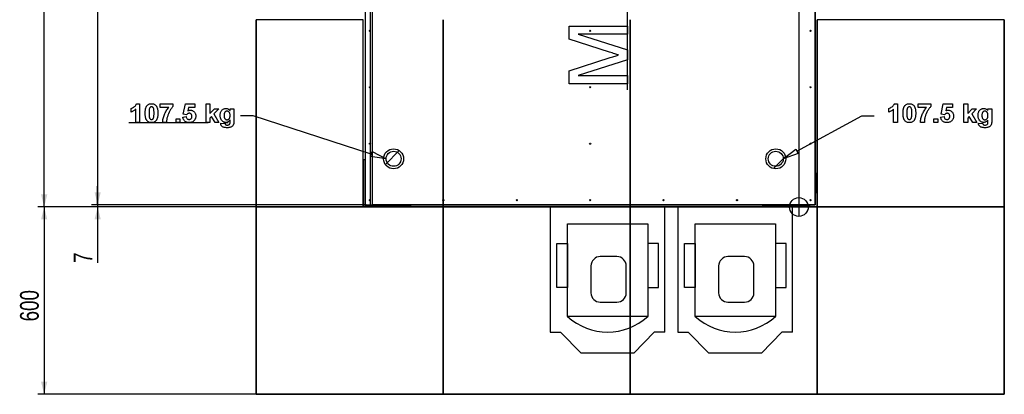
# Model space of a CAD drawing. Header units: millimetres. Extents: x 5 to 589, y 5 to 415.
# Tile 3 of 24: x 191 to 349, y 91 to 151. Entities that reach past the tile are written whole.
import ezdxf

# ---------------------------------------------------------------- set-up
doc = ezdxf.new("R2010")
doc.units = ezdxf.units.MM
doc.linetypes.add('CENTERX2', pattern=[20.32, 12.7, -2.54, 2.54, -2.54])
doc.layers.add('COTES', color=1, linetype='Continuous')
doc.layers.add('TRAIT-FINS', color=9, linetype='Continuous')
doc.layers.add('TRAIT-FORT', color=4, linetype='Continuous', lineweight=25)
doc.styles.add('SLDTEXTSTYLE0', font='TXT', dxfattribs={"width": 0.75})
doc.dimstyles.new('SLDDIMSTYLE1', dxfattribs={"dimtxt": 3, "dimasz": 2, "dimexe": 0, "dimexo": 0.0625, "dimgap": 0.75, "dimtad": 1, "dimlfac": 20, "dimrnd": 1e-09, "dimzin": 12, "dimdsep": 46, "dimtxsty": 'SLDTEXTSTYLE0', "dimsah": 1, "dimcen": 0.09, "dimadec": 0, "dimazin": 3, "dimtfac": 1, "dimtofl": 0, "dimtmove": 0, "dimatfit": 3, "dimfxl": 0, "dimfrac": 2, "dimtolj": 1, "dimtzin": 12, "dimarcsym": 0})
doc.dimstyles.new('SLDDIMSTYLE2', dxfattribs={"dimtxt": 3, "dimasz": 2, "dimexe": 0, "dimexo": 0.0625, "dimgap": 0.75, "dimtad": 1, "dimlfac": 20, "dimrnd": 1e-09, "dimzin": 12, "dimdsep": 46, "dimtxsty": 'SLDTEXTSTYLE0', "dimsah": 1, "dimcen": 0.09, "dimadec": 0, "dimazin": 3, "dimtfac": 1, "dimtmove": 0, "dimatfit": 0, "dimfxl": 0, "dimfrac": 2, "dimtolj": 1, "dimtzin": 12, "dimarcsym": 0})

# ---------------------------------------------------------------- blocks, each defined once
blk = doc.blocks.new('_D_7')
at = {"layer": 'COTES', "color": 1}
for p, q in [((257.55, 227.95), (193.55, 227.95)), ((194.55, 121.25), (194.55, 227.95)), ((242.55, 121.25), (193.55, 121.25))]:
    blk.add_line(p, q, dxfattribs=at)
for points in [[(194.55, 227.95), (194.05, 225.95), (195.05, 225.95)], [(194.55, 121.25), (195.05, 123.25), (194.05, 123.25)]]:
    blk.add_solid(points, dxfattribs=at)
at = {"layer": 'COTES', "color": 1, "char_height": 3, "attachment_point": 1, "rotation": 90, "style": 'SLDTEXTSTYLE0'}
for s, insert in [('OUVERTURE FP', (190.68, 165.7)), ('2134', (190.68, 155.71))]:
    blk.add_mtext(s, dxfattribs=dict(at, insert=insert))
blk = doc.blocks.new('_D_8')
at = {"layer": 'COTES', "color": 1}
for p, q in [((203.13, 121.6), (203.13, 124.6)), ((246.2, 121.6), (202.13, 121.6)), ((245.89, 121.25), (202.13, 121.25)), ((203.13, 121.6), (203.13, 121.25)), ((203.13, 121.25), (203.13, 112.28))]:
    blk.add_line(p, q, dxfattribs=at)
for points in [[(203.13, 121.6), (203.63, 123.6), (202.63, 123.6)], [(203.13, 121.25), (202.63, 119.25), (203.63, 119.25)]]:
    blk.add_solid(points, dxfattribs=at)
at = {"layer": 'COTES', "color": 1, "insert": (199.27, 112.28), "char_height": 3, "attachment_point": 1, "rotation": 90, "style": 'SLDTEXTSTYLE0'}
blk.add_mtext('7', dxfattribs=at)
blk = doc.blocks.new('_D_9')
at = {"layer": 'COTES', "color": 1}
for p, q in [((257.55, 121.25), (193.55, 121.25)), ((194.55, 121.25), (194.55, 91.25)), ((257.55, 91.25), (193.55, 91.25))]:
    blk.add_line(p, q, dxfattribs=at)
for points in [[(194.55, 121.25), (194.05, 119.25), (195.05, 119.25)], [(194.55, 91.25), (195.05, 93.25), (194.05, 93.25)]]:
    blk.add_solid(points, dxfattribs=at)
at = {"layer": 'COTES', "color": 1, "insert": (190.68, 102.92), "char_height": 3, "attachment_point": 1, "rotation": 90, "style": 'SLDTEXTSTYLE0'}
blk.add_mtext('600', dxfattribs=at)
blk = doc.blocks.new('_D_10')
at = {"layer": 'COTES', "color": 1}
for p, q in [((245.05, 227.6), (202.13, 227.6)), ((203.13, 227.6), (203.13, 121.6)), ((246.2, 121.6), (202.13, 121.6))]:
    blk.add_line(p, q, dxfattribs=at)
for points in [[(203.13, 227.6), (202.63, 225.6), (203.63, 225.6)], [(203.13, 121.6), (203.63, 123.6), (202.63, 123.6)]]:
    blk.add_solid(points, dxfattribs=at)
at = {"layer": 'COTES', "color": 1, "char_height": 3, "attachment_point": 1, "rotation": 90, "style": 'SLDTEXTSTYLE0'}
for s, insert in [('TOLES', (199.27, 174.02)), ('2120', (199.27, 164.03))]:
    blk.add_mtext(s, dxfattribs=dict(at, insert=insert))

msp = doc.modelspace()

# ---------------------------------------------------------------- hatches: boundary and pattern name
at = {"layer": 'TRAIT-FINS'}
h = msp.add_hatch(dxfattribs=at)
h.set_pattern_fill('ANSI31', color=9, style=0)
edge = h.paths.add_edge_path(flags=0)
edge.add_arc((250.59477, 128.96577), 1.6, 0, 360)
h = msp.add_hatch(dxfattribs=at)
h.set_pattern_fill('ANSI31', color=9, style=0)
edge = h.paths.add_edge_path(flags=0)
edge.add_arc((311.89477, 128.96577), 1.6, 0, 360)

# ---------------------------------------------------------------- linework, layer by layer
at = {"color": 7, "linetype": 'Continuous'}
for p, q in [((247.19604, 121.59577), (247.19604, 226.09577)), ((318.19604, 226.09577), (318.19604, 121.59577)), ((246.89477, 121.24577), (246.89477, 152.83333)), ((315.59477, 152.83333), (315.59477, 121.24577)), ((228.54604, 151.24595), (228.54604, 121.24595)), ((228.54604, 121.24595), (228.54604, 151.24595)), ((228.54604, 121.24595), (228.54604, 151.24595)), ((228.54604, 151.24595), (228.54604, 121.24595)), ((258.54604, 151.24595), (258.54604, 121.24595)), ((258.54604, 121.24595), (258.54604, 151.24595)), ((258.54604, 121.24595), (258.54604, 151.24595)), ((258.54604, 151.24595), (258.54604, 121.24595)), ((288.54604, 151.24595), (288.54604, 121.24595)), ((288.54604, 121.24595), (288.54604, 151.24595)), ((288.54604, 121.24595), (288.54604, 151.24595)), ((288.54604, 151.24595), (288.54604, 121.24595)), ((318.54604, 151.24595), (318.54604, 121.24595)), ((318.54604, 121.24595), (318.54604, 151.24595)), ((318.54604, 121.24595), (318.54604, 151.24595)), ((318.54604, 151.24595), (318.54604, 121.24595)), ((348.54604, 151.24595), (348.54604, 121.24595)), ((348.54604, 121.24595), (348.54604, 151.24595)), ((348.54604, 121.24595), (348.54604, 151.24595)), ((348.54604, 151.24595), (348.54604, 121.24595)), ((228.06551, 135.84914), (226.06551, 135.84914)), ((247.01559, 129.73358), (228.06551, 135.84914)), ((315.28823, 130.16523), (325.68246, 135.84914)), ((325.68246, 135.84914), (327.68246, 135.84914)), ((246.88762, 129.33705), (247.14356, 130.13011)), ((247.14356, 130.13011), (249.39477, 128.96577)), ((313.09477, 128.96577), (315.08832, 130.53081)), ((315.48814, 129.79966), (313.09477, 128.96577)), ((315.08832, 130.53081), (315.48814, 129.79966)), ((249.39477, 128.96577), (246.88762, 129.33705)), ((315.59477, 122.74577), (315.59477, 119.74577)), ((228.54604, 121.24595), (258.54604, 121.24595)), ((258.54604, 121.24595), (228.54604, 121.24595)), ((258.54604, 121.24595), (228.54604, 121.24595)), ((228.54604, 121.24595), (228.54604, 91.24595)), ((228.54604, 91.24595), (228.54604, 121.24595)), ((228.54604, 121.24595), (258.54604, 121.24595)), ((228.54604, 91.24595), (228.54604, 121.24595)), ((228.54604, 121.24595), (228.54604, 91.24595)), ((315.59477, 121.24577), (246.89477, 121.24577)), ((318.19604, 121.59577), (247.19604, 121.59577)), ((258.54604, 121.24595), (288.54604, 121.24595)), ((288.54604, 121.24595), (258.54604, 121.24595)), ((288.54604, 121.24595), (258.54604, 121.24595)), ((258.54604, 121.24595), (258.54604, 91.24595)), ((258.54604, 91.24595), (258.54604, 121.24595)), ((258.54604, 121.24595), (288.54604, 121.24595)), ((258.54604, 91.24595), (258.54604, 121.24595)), ((258.54604, 121.24595), (258.54604, 91.24595)), ((294.09082, 121.24577), (275.70145, 121.24577)), ((275.70145, 121.24577), (275.70145, 101.208)), ((288.54604, 121.24595), (318.54604, 121.24595)), ((318.54604, 121.24595), (288.54604, 121.24595)), ((318.54604, 121.24595), (288.54604, 121.24595)), ((288.54604, 121.24595), (288.54604, 91.24595)), ((288.54604, 91.24595), (288.54604, 121.24595)), ((288.54604, 121.24595), (318.54604, 121.24595)), ((288.54604, 91.24595), (288.54604, 121.24595)), ((288.54604, 121.24595), (288.54604, 91.24595)), ((294.09082, 101.208), (294.09082, 121.24577)), ((314.5705, 121.24577), (296.18113, 121.24577)), ((296.18113, 121.24577), (296.18113, 101.208)), ((317.09477, 121.24595), (314.09477, 121.2456)), ((314.5705, 101.208), (314.5705, 121.24577)), ((318.54604, 121.24595), (348.54604, 121.24595)), ((348.54604, 121.24595), (318.54604, 121.24595)), ((348.54604, 121.24595), (318.54604, 121.24595)), ((318.54604, 121.24595), (318.54604, 91.24595)), ((318.54604, 91.24595), (318.54604, 121.24595)), ((318.54604, 121.24595), (348.54604, 121.24595)), ((318.54604, 91.24595), (318.54604, 121.24595)), ((318.54604, 121.24595), (318.54604, 91.24595)), ((348.54604, 121.24595), (348.54604, 91.24595)), ((348.54604, 91.24595), (348.54604, 121.24595)), ((348.54604, 91.24595), (348.54604, 121.24595)), ((348.54604, 121.24595), (348.54604, 91.24595)), ((278.50594, 118.56966), (291.34943, 118.56966)), ((278.50594, 103.73063), (278.50594, 118.56966)), ((291.34943, 118.56966), (291.34943, 103.73063)), ((298.98561, 118.56966), (311.82911, 118.56966)), ((298.98561, 103.73063), (298.98561, 118.56966)), ((311.82911, 118.56966), (311.82911, 103.73063)), ((276.75075, 108.3354), (276.75075, 115.41331)), ((276.75075, 115.41331), (278.50594, 115.41331)), ((278.50594, 115.41331), (278.50594, 108.3354)), ((293.10462, 115.41331), (291.34943, 115.41331)), ((291.34943, 115.41331), (291.34943, 108.3354)), ((293.10462, 108.3354), (293.10462, 115.41331)), ((297.23042, 108.3354), (297.23042, 115.41331)), ((297.23042, 115.41331), (298.98561, 115.41331)), ((298.98561, 115.41331), (298.98561, 108.3354)), ((313.5843, 115.41331), (311.82911, 115.41331)), ((311.82911, 115.41331), (311.82911, 108.3354)), ((313.5843, 108.3354), (313.5843, 115.41331)), ((286.40363, 113.30138), (283.74758, 113.30138)), ((306.88331, 113.30138), (304.22726, 113.30138)), ((282.24758, 111.80138), (282.24758, 107.50313)), ((287.90363, 107.50313), (287.90363, 111.80138)), ((302.72726, 111.80138), (302.72726, 107.50313)), ((308.38331, 107.50313), (308.38331, 111.80138)), ((278.50594, 108.3354), (276.75075, 108.3354)), ((291.34943, 108.3354), (293.10462, 108.3354)), ((298.98561, 108.3354), (297.23042, 108.3354)), ((311.82911, 108.3354), (313.5843, 108.3354)), ((283.74758, 106.00313), (286.40363, 106.00313)), ((304.22726, 106.00313), (306.88331, 106.00313)), ((291.34943, 103.73063), (278.50594, 103.73063)), ((311.82911, 103.73063), (298.98561, 103.73063)), ((275.70145, 101.208), (277.38662, 101.208)), ((280.66573, 97.83333), (277.38662, 101.208)), ((292.40565, 101.208), (289.12654, 97.83333)), ((294.09082, 101.208), (292.40565, 101.208)), ((296.18113, 101.208), (297.8663, 101.208)), ((301.14541, 97.83333), (297.8663, 101.208)), ((312.88533, 101.208), (309.60622, 97.83333)), ((314.5705, 101.208), (312.88533, 101.208)), ((289.12654, 97.83333), (280.66573, 97.83333)), ((309.60622, 97.83333), (301.14541, 97.83333)), ((258.54584, 91.24595), (228.54584, 91.24595)), ((228.54584, 91.24595), (258.54584, 91.24595)), ((228.54604, 91.24595), (258.54604, 91.24595)), ((258.54604, 91.24595), (228.54604, 91.24595)), ((288.54584, 91.24595), (258.54584, 91.24595)), ((258.54584, 91.24595), (288.54584, 91.24595)), ((258.54604, 91.24595), (288.54604, 91.24595)), ((288.54604, 91.24595), (258.54604, 91.24595)), ((318.54584, 91.24595), (288.54584, 91.24595)), ((288.54584, 91.24595), (318.54584, 91.24595)), ((288.54604, 91.24595), (318.54604, 91.24595)), ((318.54604, 91.24595), (288.54604, 91.24595)), ((348.54584, 91.24595), (318.54584, 91.24595)), ((318.54584, 91.24595), (348.54584, 91.24595)), ((318.54604, 91.24595), (348.54604, 91.24595)), ((348.54604, 91.24595), (318.54604, 91.24595))]:
    msp.add_line(p, q, dxfattribs=at)
at = {"color": 7, "linetype": 'Continuous', "lineweight": 18}
for p, q in [((247.19604, 121.59577), (247.19604, 226.09577)), ((318.19604, 226.09577), (318.19604, 121.59577)), ((246.89477, 121.24577), (246.89477, 152.83333)), ((315.59477, 152.83333), (315.59477, 121.24577)), ((228.54604, 151.24595), (228.54604, 121.24595)), ((228.54604, 121.24595), (228.54604, 151.24595)), ((228.54604, 121.24595), (228.54604, 151.24595)), ((228.54604, 151.24595), (228.54604, 121.24595)), ((258.54604, 151.24595), (258.54604, 121.24595)), ((258.54604, 121.24595), (258.54604, 151.24595)), ((258.54604, 121.24595), (258.54604, 151.24595)), ((258.54604, 151.24595), (258.54604, 121.24595)), ((288.54604, 151.24595), (288.54604, 121.24595)), ((288.54604, 121.24595), (288.54604, 151.24595)), ((288.54604, 121.24595), (288.54604, 151.24595)), ((288.54604, 151.24595), (288.54604, 121.24595)), ((318.54604, 151.24595), (318.54604, 121.24595)), ((318.54604, 121.24595), (318.54604, 151.24595)), ((318.54604, 121.24595), (318.54604, 151.24595)), ((318.54604, 151.24595), (318.54604, 121.24595)), ((348.54604, 151.24595), (348.54604, 121.24595)), ((348.54604, 121.24595), (348.54604, 151.24595)), ((348.54604, 121.24595), (348.54604, 151.24595)), ((348.54604, 151.24595), (348.54604, 121.24595)), ((228.06551, 135.84914), (226.06551, 135.84914)), ((247.01559, 129.73358), (228.06551, 135.84914)), ((315.28823, 130.16523), (325.68246, 135.84914)), ((325.68246, 135.84914), (327.68246, 135.84914)), ((246.88762, 129.33705), (247.14356, 130.13011)), ((247.14356, 130.13011), (249.39477, 128.96577)), ((313.09477, 128.96577), (315.08832, 130.53081)), ((315.48814, 129.79966), (313.09477, 128.96577)), ((315.08832, 130.53081), (315.48814, 129.79966)), ((249.39477, 128.96577), (246.88762, 129.33705)), ((315.59477, 122.74577), (315.59477, 119.74577)), ((228.54604, 121.24595), (258.54604, 121.24595)), ((258.54604, 121.24595), (228.54604, 121.24595)), ((258.54604, 121.24595), (228.54604, 121.24595)), ((228.54604, 121.24595), (258.54604, 121.24595)), ((228.54604, 121.24595), (228.54604, 91.24595)), ((228.54604, 91.24595), (228.54604, 121.24595)), ((228.54604, 91.24595), (228.54604, 121.24595)), ((228.54604, 121.24595), (228.54604, 91.24595)), ((315.59477, 121.24577), (246.89477, 121.24577)), ((318.19604, 121.59577), (247.19604, 121.59577)), ((258.54604, 121.24595), (288.54604, 121.24595)), ((288.54604, 121.24595), (258.54604, 121.24595)), ((288.54604, 121.24595), (258.54604, 121.24595)), ((258.54604, 121.24595), (258.54604, 91.24595)), ((258.54604, 91.24595), (258.54604, 121.24595)), ((258.54604, 121.24595), (288.54604, 121.24595)), ((258.54604, 91.24595), (258.54604, 121.24595)), ((258.54604, 121.24595), (258.54604, 91.24595)), ((294.09082, 121.24577), (275.70145, 121.24577)), ((275.70145, 121.24577), (275.70145, 101.208)), ((288.54604, 121.24595), (318.54604, 121.24595)), ((318.54604, 121.24595), (288.54604, 121.24595)), ((318.54604, 121.24595), (288.54604, 121.24595)), ((288.54604, 121.24595), (318.54604, 121.24595)), ((288.54604, 121.24595), (288.54604, 91.24595)), ((288.54604, 91.24595), (288.54604, 121.24595)), ((288.54604, 91.24595), (288.54604, 121.24595)), ((288.54604, 121.24595), (288.54604, 91.24595)), ((294.09082, 101.208), (294.09082, 121.24577)), ((314.5705, 121.24577), (296.18113, 121.24577)), ((296.18113, 121.24577), (296.18113, 101.208)), ((317.09477, 121.24595), (314.09477, 121.2456)), ((314.5705, 101.208), (314.5705, 121.24577)), ((318.54604, 121.24595), (348.54604, 121.24595)), ((348.54604, 121.24595), (318.54604, 121.24595)), ((348.54604, 121.24595), (318.54604, 121.24595)), ((318.54604, 121.24595), (318.54604, 91.24595)), ((318.54604, 91.24595), (318.54604, 121.24595)), ((318.54604, 121.24595), (348.54604, 121.24595)), ((318.54604, 91.24595), (318.54604, 121.24595)), ((318.54604, 121.24595), (318.54604, 91.24595)), ((348.54604, 121.24595), (348.54604, 91.24595)), ((348.54604, 91.24595), (348.54604, 121.24595)), ((348.54604, 91.24595), (348.54604, 121.24595)), ((348.54604, 121.24595), (348.54604, 91.24595)), ((278.50594, 118.56966), (291.34943, 118.56966)), ((278.50594, 103.73063), (278.50594, 118.56966)), ((291.34943, 118.56966), (291.34943, 103.73063)), ((298.98561, 118.56966), (311.82911, 118.56966)), ((298.98561, 103.73063), (298.98561, 118.56966)), ((311.82911, 118.56966), (311.82911, 103.73063)), ((276.75075, 108.3354), (276.75075, 115.41331)), ((276.75075, 115.41331), (278.50594, 115.41331)), ((278.50594, 115.41331), (278.50594, 108.3354)), ((291.34943, 115.41331), (291.34943, 108.3354)), ((293.10462, 115.41331), (291.34943, 115.41331)), ((293.10462, 108.3354), (293.10462, 115.41331)), ((297.23042, 108.3354), (297.23042, 115.41331)), ((297.23042, 115.41331), (298.98561, 115.41331)), ((298.98561, 115.41331), (298.98561, 108.3354)), ((313.5843, 115.41331), (311.82911, 115.41331)), ((311.82911, 115.41331), (311.82911, 108.3354)), ((313.5843, 108.3354), (313.5843, 115.41331)), ((286.40363, 113.30138), (283.74758, 113.30138)), ((306.88331, 113.30138), (304.22726, 113.30138)), ((282.24758, 111.80138), (282.24758, 107.50313)), ((287.90363, 107.50313), (287.90363, 111.80138)), ((302.72726, 111.80138), (302.72726, 107.50313)), ((308.38331, 107.50313), (308.38331, 111.80138)), ((278.50594, 108.3354), (276.75075, 108.3354)), ((291.34943, 108.3354), (293.10462, 108.3354)), ((298.98561, 108.3354), (297.23042, 108.3354)), ((311.82911, 108.3354), (313.5843, 108.3354)), ((283.74758, 106.00313), (286.40363, 106.00313)), ((304.22726, 106.00313), (306.88331, 106.00313)), ((291.34943, 103.73063), (278.50594, 103.73063)), ((311.82911, 103.73063), (298.98561, 103.73063)), ((275.70145, 101.208), (277.38662, 101.208)), ((280.66573, 97.83333), (277.38662, 101.208)), ((292.40565, 101.208), (289.12654, 97.83333)), ((294.09082, 101.208), (292.40565, 101.208)), ((296.18113, 101.208), (297.8663, 101.208)), ((301.14541, 97.83333), (297.8663, 101.208)), ((312.88533, 101.208), (309.60622, 97.83333)), ((314.5705, 101.208), (312.88533, 101.208)), ((289.12654, 97.83333), (280.66573, 97.83333)), ((309.60622, 97.83333), (301.14541, 97.83333)), ((258.54584, 91.24595), (228.54584, 91.24595)), ((228.54584, 91.24595), (258.54584, 91.24595)), ((228.54604, 91.24595), (258.54604, 91.24595)), ((258.54604, 91.24595), (228.54604, 91.24595)), ((288.54584, 91.24595), (258.54584, 91.24595)), ((258.54584, 91.24595), (288.54584, 91.24595)), ((258.54604, 91.24595), (288.54604, 91.24595)), ((288.54604, 91.24595), (258.54604, 91.24595)), ((318.54584, 91.24595), (288.54584, 91.24595)), ((288.54584, 91.24595), (318.54584, 91.24595)), ((288.54604, 91.24595), (318.54604, 91.24595)), ((318.54604, 91.24595), (288.54604, 91.24595)), ((348.54584, 91.24595), (318.54584, 91.24595)), ((318.54584, 91.24595), (348.54584, 91.24595)), ((318.54604, 91.24595), (348.54604, 91.24595)), ((348.54604, 91.24595), (318.54604, 91.24595))]:
    msp.add_line(p, q, dxfattribs=at)
at = {"color": 7, "linetype": 'CENTERX2'}
for p, q in [((288.10689, 140.01756), (288.10689, 210.81756)), ((208.13551, 134.79627), (224.06551, 134.79627))]:
    msp.add_line(p, q, dxfattribs=at)
at = {"color": 7, "linetype": 'Continuous'}
for centre, radius in [((250.59477, 128.96577), 1.2), ((311.89477, 128.96577), 1.2), ((315.59477, 121.24577), 1.5)]:
    msp.add_circle(centre, radius, dxfattribs=at)
at = {"color": 7, "linetype": 'Continuous', "lineweight": 18}
for centre, radius in [((250.59477, 128.96577), 1.2), ((311.89477, 128.96577), 1.2), ((315.59477, 121.24577), 1.5)]:
    msp.add_circle(centre, radius, dxfattribs=at)
at = {"color": 7, "linetype": 'Continuous'}
for centre, radius, start, end in [((283.74758, 111.80138), 1.5, 90, 180), ((286.40363, 111.80138), 1.5, 0, 90), ((304.22726, 111.80138), 1.5, 90, 180), ((306.88331, 111.80138), 1.5, 0, 90), ((283.74758, 107.50313), 1.5, 180, 270), ((286.40363, 107.50313), 1.5, 270, 0), ((304.22726, 107.50313), 1.5, 180, 270), ((306.88331, 107.50313), 1.5, 270, 0), ((284.92768, 110.64288), 9.43494, 227.1067201, 312.8932799), ((305.40736, 110.64288), 9.43494, 227.1067201, 312.8932799)]:
    msp.add_arc(centre, radius, start, end, dxfattribs=at)
at = {"color": 7, "linetype": 'Continuous', "lineweight": 18}
for centre, radius, start, end in [((283.74758, 111.80138), 1.5, 90, 180), ((286.40363, 111.80138), 1.5, 0, 90), ((304.22726, 111.80138), 1.5, 90, 180), ((306.88331, 111.80138), 1.5, 0, 90), ((283.74758, 107.50313), 1.5, 180, 270), ((286.40363, 107.50313), 1.5, 270, 0), ((304.22726, 107.50313), 1.5, 180, 270), ((306.88331, 107.50313), 1.5, 270, 0), ((284.92768, 110.64288), 9.43494, 227.1067201, 312.8932799), ((305.40736, 110.64288), 9.43494, 227.1067201, 312.8932799)]:
    msp.add_arc(centre, radius, start, end, dxfattribs=at)
at = {"layer": 'TRAIT-FORT', "color": 4, "linetype": 'Continuous', "lineweight": 25}
for p, q in [((246.04584, 177.59095), (246.04584, 121.59595)), ((318.19604, 121.59595), (318.19604, 177.59095)), ((228.54604, 151.24595), (228.54604, 121.24595)), ((245.69584, 151.24595), (228.54604, 151.24595)), ((245.69584, 121.24595), (245.69584, 151.24595)), ((318.54604, 151.24595), (318.54604, 121.24595)), ((348.54604, 151.24595), (318.54604, 151.24595)), ((348.54604, 121.24595), (348.54604, 151.24595)), ((245.69584, 128.28617), (245.79584, 128.40314)), ((245.79584, 128.32705), (245.69584, 128.20722)), ((245.79584, 128.84595), (246.04584, 128.84595)), ((245.79584, 121.34595), (245.79584, 128.84595)), ((228.54604, 121.24595), (228.54604, 91.24595)), ((258.54604, 121.24595), (228.54604, 121.24595)), ((228.54604, 121.24595), (245.69584, 121.24595)), ((253.29584, 121.34595), (245.79584, 121.34595)), ((246.04584, 121.59595), (318.19604, 121.59595)), ((252.85303, 121.34595), (252.73606, 121.24595)), ((253.29584, 121.59595), (253.29584, 121.34595)), ((258.54604, 91.24595), (258.54604, 121.24595)), ((288.54604, 121.24595), (258.54604, 121.24595)), ((288.54604, 91.24595), (288.54604, 121.24595)), ((318.54604, 121.24595), (288.54604, 121.24595)), ((309.79584, 121.34595), (309.79584, 121.59595)), ((317.29584, 121.34595), (309.79584, 121.34595)), ((310.35562, 121.24595), (310.23865, 121.34595)), ((310.31474, 121.34595), (310.43457, 121.24595)), ((317.29584, 121.59595), (317.29584, 121.34595)), ((318.54604, 91.24595), (318.54604, 121.24595)), ((348.54604, 121.24595), (318.54604, 121.24595)), ((348.54604, 91.24595), (348.54604, 121.24595)), ((228.54604, 91.24595), (258.54604, 91.24595)), ((258.54604, 91.24595), (288.54604, 91.24595)), ((288.54604, 91.24595), (318.54604, 91.24595)), ((318.54604, 91.24595), (348.54604, 91.24595))]:
    msp.add_line(p, q, dxfattribs=at)
at = {"layer": 'TRAIT-FORT', "color": 4, "linetype": 'Continuous', "lineweight": 25, "flags": 128}
for points in [[(288.10656, 140.9791), (278.73189, 140.9791), (278.73189, 140.9791), (278.73189, 143.07871), (278.73189, 143.07871), (285.31054, 145.18207), (285.31054, 145.18207), (285.53402, 145.25156), (285.74248, 145.31729), (285.93591, 145.37739), (286.11432, 145.43373), (286.27959, 145.48443), (286.42983, 145.5295), (286.56504, 145.57082), (286.68711, 145.6065), (286.68711, 145.6065), (286.55378, 145.64594), (286.40354, 145.69101), (286.24015, 145.74172), (286.06174, 145.79618), (285.8683, 145.85628), (285.65985, 145.92201), (285.43636, 145.99337), (285.19786, 146.06849), (285.19786, 146.06849), (278.73189, 148.14744), (278.73189, 148.14744), (278.73189, 150.23391), (278.73189, 150.23391), (288.10689, 150.23391), (288.10689, 150.23391), (288.10689, 148.91179), (288.10689, 148.91179), (280.17419, 148.91179), (280.17419, 148.91179), (288.10689, 146.40465), (288.10689, 146.40465), (288.10689, 144.7952), (288.10689, 144.7952), (280.17419, 142.30121), (280.17419, 142.30121), (288.10689, 142.30121), (288.10689, 142.30121), (288.10689, 140.9791)], [(209.86597, 134.79627), (209.25089, 134.79627), (209.25089, 134.79627), (209.25089, 136.93209), (209.25089, 136.93209), (209.16736, 136.85336), (209.08022, 136.78004), (208.98947, 136.71154), (208.89572, 136.64904), (208.79717, 136.59134), (208.6956, 136.53906), (208.59044, 136.49158), (208.48166, 136.45012), (208.48166, 136.45012), (208.48166, 137.02704), (208.48166, 137.02704), (208.60246, 137.07271), (208.72866, 137.13521), (208.85967, 137.21394), (208.99548, 137.31009), (209.06219, 137.36358), (209.12349, 137.41887), (209.17938, 137.47596), (209.22926, 137.53605), (209.27433, 137.59795), (209.31339, 137.66166), (209.34765, 137.72776), (209.37589, 137.79627), (209.37589, 137.79627), (209.86628, 137.79627), (209.86628, 137.79627), (209.86628, 134.79627)], [(211.76989, 137.79627), (211.8813, 137.79146), (211.98587, 137.77704), (212.08443, 137.753), (212.17637, 137.71935), (212.26231, 137.67608), (212.34224, 137.62259), (212.41556, 137.56009), (212.48286, 137.48798), (212.48286, 137.48798), (212.52012, 137.4405), (212.55498, 137.38882), (212.58683, 137.33413), (212.61688, 137.27524), (212.64452, 137.21274), (212.66976, 137.14603), (212.6926, 137.07632), (212.71303, 137.0024), (212.73046, 136.92488), (212.74608, 136.84315), (212.75931, 136.75781), (212.77012, 136.66887), (212.77854, 136.57632), (212.78455, 136.48017), (212.78815, 136.3798), (212.78935, 136.27584), (212.78935, 136.27584), (212.78815, 136.17187), (212.78455, 136.07211), (212.77854, 135.97596), (212.77012, 135.88341), (212.75931, 135.79447), (212.74608, 135.70913), (212.73046, 135.628), (212.71243, 135.55048), (212.692, 135.47656), (212.66916, 135.40625), (212.64392, 135.33954), (212.61568, 135.27644), (212.58563, 135.21754), (212.55318, 135.16226), (212.51832, 135.11057), (212.48106, 135.0625), (212.48106, 135.0625), (212.41435, 134.99098), (212.34104, 134.92908), (212.26171, 134.8768), (212.17577, 134.83413), (212.08383, 134.80048), (211.98587, 134.77704), (211.8813, 134.76262), (211.77012, 134.75781), (211.77012, 134.75781), (211.65834, 134.76322), (211.55197, 134.77884), (211.45161, 134.80468), (211.35666, 134.84134), (211.26712, 134.88822), (211.18298, 134.94531), (211.10426, 135.01322), (211.03154, 135.09134), (210.99729, 135.13521), (210.96604, 135.18329), (210.93599, 135.23497), (210.90895, 135.29086), (210.88371, 135.35096), (210.86027, 135.41526), (210.83983, 135.48377), (210.82121, 135.55589), (210.80438, 135.63221), (210.79056, 135.71274), (210.77854, 135.79747), (210.76832, 135.88642), (210.76051, 135.97896), (210.7551, 136.07572), (210.75209, 136.17668), (210.75089, 136.28185), (210.75089, 136.28185), (210.75209, 136.38521), (210.7557, 136.48437), (210.76171, 136.58053), (210.77012, 136.67247), (210.78094, 136.76142), (210.79416, 136.84615), (210.80979, 136.92728), (210.82782, 137.0048), (210.84825, 137.07812), (210.87108, 137.14843), (210.89633, 137.21514), (210.92457, 137.27764), (210.95462, 137.33654), (210.98707, 137.39182), (211.02193, 137.44351), (211.05919, 137.49158), (211.05919, 137.49158), (211.12589, 137.5631), (211.19921, 137.625), (211.27854, 137.67728), (211.36447, 137.71995), (211.45642, 137.7536), (211.55438, 137.77704), (211.65895, 137.79146), (211.77012, 137.79627)], [(213.17369, 137.18089), (213.17397, 137.75781), (213.17397, 137.75781), (215.21243, 137.75781), (215.21243, 137.75781), (215.21243, 137.33473), (215.21243, 137.33473), (215.14993, 137.27163), (215.08683, 137.20192), (215.02313, 137.1262), (214.96003, 137.04327), (214.89572, 136.95432), (214.83202, 136.85877), (214.76772, 136.75661), (214.70282, 136.64783), (214.58082, 136.42067), (214.47445, 136.18629), (214.3831, 135.94471), (214.30738, 135.69651), (214.27553, 135.57211), (214.24789, 135.45132), (214.22505, 135.33413), (214.20642, 135.21995), (214.1914, 135.10877), (214.18118, 135.0012), (214.17577, 134.89723), (214.17397, 134.79627), (214.17397, 134.79627), (213.55858, 134.79627), (213.55858, 134.79627), (213.5664, 134.94952), (213.58202, 135.10396), (213.60486, 135.25841), (213.63551, 135.41406), (213.67397, 135.57031), (213.72024, 135.72776), (213.77433, 135.88521), (213.83563, 136.04387), (213.90354, 136.20072), (213.97746, 136.35336), (214.05618, 136.5018), (214.14092, 136.64603), (214.23106, 136.78605), (214.32661, 136.92187), (214.42758, 137.05348), (214.53395, 137.18089), (214.53395, 137.18089), (213.17397, 137.18089)], [(216.78926, 135.65444), (217.32782, 135.71935), (217.32782, 135.71935), (217.34765, 135.61839), (217.3801, 135.52884), (217.42577, 135.45012), (217.48467, 135.38221), (217.55258, 135.32752), (217.62529, 135.28906), (217.70342, 135.26562), (217.78575, 135.25781), (217.78575, 135.25781), (217.83383, 135.25961), (217.8795, 135.26562), (217.92397, 135.27584), (217.96604, 135.28966), (218.0063, 135.30769), (218.04476, 135.32992), (218.08082, 135.35577), (218.11568, 135.38581), (218.14753, 135.42007), (218.17457, 135.45853), (218.19801, 135.5006), (218.21724, 135.54687), (218.23166, 135.59735), (218.24248, 135.65204), (218.24849, 135.71033), (218.25089, 135.77283), (218.25089, 135.77283), (218.24909, 135.83173), (218.24368, 135.88642), (218.23407, 135.9375), (218.22145, 135.98497), (218.20462, 136.02884), (218.18419, 136.06851), (218.15955, 136.10456), (218.1319, 136.13642), (218.10125, 136.16466), (218.0682, 136.1893), (218.03274, 136.21033), (217.99548, 136.22776), (217.95582, 136.24098), (217.91375, 136.25), (217.86928, 136.25601), (217.82301, 136.25781), (217.82301, 136.25781), (217.76471, 136.2542), (217.70762, 136.24339), (217.65173, 136.22536), (217.59825, 136.20012), (217.54536, 136.16767), (217.49488, 136.128), (217.4456, 136.08113), (217.39753, 136.02704), (217.39753, 136.02704), (216.86628, 136.09795), (216.86628, 136.09795), (217.21243, 137.75781), (217.21243, 137.75781), (218.71243, 137.75781), (218.71243, 137.75781), (218.71243, 137.18089), (218.71243, 137.18089), (217.71483, 137.18089), (217.71483, 137.18089), (217.59524, 136.63762), (217.59524, 136.63762), (217.68899, 136.6905), (217.78395, 136.72776), (217.8801, 136.7506), (217.97685, 136.75781), (217.97685, 136.75781), (218.0682, 136.7536), (218.15594, 136.74098), (218.24008, 136.71995), (218.3206, 136.6905), (218.39753, 136.65204), (218.47084, 136.60577), (218.54116, 136.55048), (218.60726, 136.48738), (218.66796, 136.41706), (218.72084, 136.34194), (218.76532, 136.26202), (218.80137, 136.17668), (218.82962, 136.08654), (218.85005, 135.99098), (218.86207, 135.89062), (218.86628, 135.78545), (218.86628, 135.78545), (218.86267, 135.69711), (218.85246, 135.61057), (218.83503, 135.52704), (218.81099, 135.44531), (218.77974, 135.36658), (218.74188, 135.28966), (218.69681, 135.21574), (218.64512, 135.14363), (218.64512, 135.14363), (218.5664, 135.05348), (218.47986, 134.97476), (218.38611, 134.90865), (218.28575, 134.85456), (218.17697, 134.8119), (218.06159, 134.78185), (217.93899, 134.76382), (217.80858, 134.75781), (217.80858, 134.75781), (217.70402, 134.76142), (217.60486, 134.77283), (217.51051, 134.79206), (217.42096, 134.81851), (217.33623, 134.85276), (217.2563, 134.89423), (217.18118, 134.94351), (217.11147, 135.0006), (217.04777, 135.0643), (216.99068, 135.13281), (216.9402, 135.20673), (216.89633, 135.28605), (216.85967, 135.37019), (216.82962, 135.45973), (216.80618, 135.55468), (216.78935, 135.65444)], [(220.52004, 134.79627), (220.52012, 137.79627), (220.52012, 137.79627), (221.13551, 137.79627), (221.13551, 137.79627), (221.13551, 136.21634), (221.13551, 136.21634), (221.84705, 136.98858), (221.84705, 136.98858), (222.53935, 136.98858), (222.53935, 136.98858), (221.77072, 136.17247), (221.77072, 136.17247), (222.57782, 134.79627), (222.57782, 134.79627), (221.96243, 134.79627), (221.96243, 134.79627), (221.38731, 135.76502), (221.38731, 135.76502), (221.13551, 135.49819), (221.13551, 135.49819), (221.13551, 134.79627), (221.13551, 134.79627), (220.52012, 134.79627)], [(331.41291, 134.79627), (330.79785, 134.79627), (330.79785, 134.79627), (330.79785, 136.93209), (330.79785, 136.93209), (330.71431, 136.85336), (330.62718, 136.78004), (330.53643, 136.71154), (330.44268, 136.64904), (330.34412, 136.59134), (330.24256, 136.53906), (330.13739, 136.49158), (330.02862, 136.45012), (330.02862, 136.45012), (330.02862, 137.02704), (330.02862, 137.02704), (330.14941, 137.07271), (330.27561, 137.13521), (330.40662, 137.21394), (330.54244, 137.31009), (330.60915, 137.36358), (330.67044, 137.41887), (330.72633, 137.47596), (330.77621, 137.53605), (330.82129, 137.59795), (330.86035, 137.66166), (330.8946, 137.72776), (330.92285, 137.79627), (330.92285, 137.79627), (331.41323, 137.79627), (331.41323, 137.79627), (331.41323, 134.79627)], [(333.31682, 137.79627), (333.42826, 137.79146), (333.53282, 137.77704), (333.63138, 137.753), (333.72333, 137.71935), (333.80927, 137.67608), (333.88919, 137.62259), (333.96251, 137.56009), (334.02982, 137.48798), (334.02982, 137.48798), (334.06708, 137.4405), (334.10193, 137.38882), (334.13379, 137.33413), (334.16383, 137.27524), (334.19148, 137.21274), (334.21672, 137.14603), (334.23956, 137.07632), (334.25999, 137.0024), (334.27742, 136.92488), (334.29304, 136.84315), (334.30626, 136.75781), (334.31708, 136.66887), (334.32549, 136.57632), (334.3315, 136.48017), (334.33511, 136.3798), (334.33631, 136.27584), (334.33631, 136.27584), (334.33511, 136.17187), (334.3315, 136.07211), (334.32549, 135.97596), (334.31708, 135.88341), (334.30626, 135.79447), (334.29304, 135.70913), (334.27742, 135.628), (334.25939, 135.55048), (334.23895, 135.47656), (334.21612, 135.40625), (334.19088, 135.33954), (334.16263, 135.27644), (334.13258, 135.21754), (334.10013, 135.16226), (334.06528, 135.11057), (334.02802, 135.0625), (334.02802, 135.0625), (333.96131, 134.99098), (333.88799, 134.92908), (333.80867, 134.8768), (333.72273, 134.83413), (333.63078, 134.80048), (333.53282, 134.77704), (333.42826, 134.76262), (333.31708, 134.75781), (333.31708, 134.75781), (333.2053, 134.76322), (333.09893, 134.77884), (332.99857, 134.80468), (332.90362, 134.84134), (332.81407, 134.88822), (332.72994, 134.94531), (332.65121, 135.01322), (332.5785, 135.09134), (332.54424, 135.13521), (332.51299, 135.18329), (332.48294, 135.23497), (332.4559, 135.29086), (332.43066, 135.35096), (332.40722, 135.41526), (332.38679, 135.48377), (332.36816, 135.55589), (332.35133, 135.63221), (332.33751, 135.71274), (332.32549, 135.79747), (332.31528, 135.88642), (332.30746, 135.97896), (332.30206, 136.07572), (332.29905, 136.17668), (332.29785, 136.28185), (332.29785, 136.28185), (332.29905, 136.38521), (332.30266, 136.48437), (332.30867, 136.58053), (332.31708, 136.67247), (332.3279, 136.76142), (332.34112, 136.84615), (332.35674, 136.92728), (332.37477, 137.0048), (332.3952, 137.07812), (332.41804, 137.14843), (332.44328, 137.21514), (332.47153, 137.27764), (332.50157, 137.33654), (332.53403, 137.39182), (332.56888, 137.44351), (332.60614, 137.49158), (332.60614, 137.49158), (332.67285, 137.5631), (332.74617, 137.625), (332.82549, 137.67728), (332.91143, 137.71995), (333.00338, 137.7536), (333.10133, 137.77704), (333.2059, 137.79146), (333.31708, 137.79627)], [(334.72063, 137.18089), (334.72093, 137.75781), (334.72093, 137.75781), (336.75939, 137.75781), (336.75939, 137.75781), (336.75939, 137.33473), (336.75939, 137.33473), (336.69689, 137.27163), (336.63379, 137.20192), (336.57008, 137.1262), (336.50698, 137.04327), (336.44268, 136.95432), (336.37898, 136.85877), (336.31468, 136.75661), (336.24977, 136.64783), (336.12778, 136.42067), (336.02141, 136.18629), (335.93006, 135.94471), (335.85434, 135.69651), (335.82249, 135.57211), (335.79484, 135.45132), (335.77201, 135.33413), (335.75338, 135.21995), (335.73835, 135.10877), (335.72814, 135.0012), (335.72273, 134.89723), (335.72093, 134.79627), (335.72093, 134.79627), (335.10554, 134.79627), (335.10554, 134.79627), (335.11335, 134.94952), (335.12898, 135.10396), (335.15181, 135.25841), (335.18246, 135.41406), (335.22093, 135.57031), (335.2672, 135.72776), (335.32129, 135.88521), (335.38258, 136.04387), (335.45049, 136.20072), (335.52441, 136.35336), (335.60314, 136.5018), (335.68787, 136.64603), (335.77802, 136.78605), (335.87357, 136.92187), (335.97453, 137.05348), (336.0809, 137.18089), (336.0809, 137.18089), (334.72093, 137.18089)], [(338.3362, 135.65444), (338.87477, 135.71935), (338.87477, 135.71935), (338.8946, 135.61839), (338.92706, 135.52884), (338.97273, 135.45012), (339.03162, 135.38221), (339.09953, 135.32752), (339.17225, 135.28906), (339.25037, 135.26562), (339.3327, 135.25781), (339.3327, 135.25781), (339.38078, 135.25961), (339.42645, 135.26562), (339.47093, 135.27584), (339.51299, 135.28966), (339.55326, 135.30769), (339.59172, 135.32992), (339.62778, 135.35577), (339.66263, 135.38581), (339.69448, 135.42007), (339.72153, 135.45853), (339.74496, 135.5006), (339.76419, 135.54687), (339.77862, 135.59735), (339.78943, 135.65204), (339.79544, 135.71033), (339.79785, 135.77283), (339.79785, 135.77283), (339.79605, 135.83173), (339.79064, 135.88642), (339.78102, 135.9375), (339.7684, 135.98497), (339.75157, 136.02884), (339.73114, 136.06851), (339.7065, 136.10456), (339.67886, 136.13642), (339.64821, 136.16466), (339.61516, 136.1893), (339.5797, 136.21033), (339.54244, 136.22776), (339.50278, 136.24098), (339.46071, 136.25), (339.41624, 136.25601), (339.36996, 136.25781), (339.36996, 136.25781), (339.31167, 136.2542), (339.25458, 136.24339), (339.19869, 136.22536), (339.1452, 136.20012), (339.09232, 136.16767), (339.04184, 136.128), (338.99256, 136.08113), (338.94448, 136.02704), (338.94448, 136.02704), (338.41323, 136.09795), (338.41323, 136.09795), (338.75939, 137.75781), (338.75939, 137.75781), (340.25939, 137.75781), (340.25939, 137.75781), (340.25939, 137.18089), (340.25939, 137.18089), (339.26179, 137.18089), (339.26179, 137.18089), (339.1422, 136.63762), (339.1422, 136.63762), (339.23595, 136.6905), (339.3309, 136.72776), (339.42706, 136.7506), (339.52381, 136.75781), (339.52381, 136.75781), (339.61516, 136.7536), (339.7029, 136.74098), (339.78703, 136.71995), (339.86756, 136.6905), (339.94448, 136.65204), (340.0178, 136.60577), (340.08811, 136.55048), (340.15422, 136.48738), (340.21492, 136.41706), (340.2678, 136.34194), (340.31227, 136.26202), (340.34833, 136.17668), (340.37657, 136.08654), (340.39701, 135.99098), (340.40903, 135.89062), (340.41323, 135.78545), (340.41323, 135.78545), (340.40963, 135.69711), (340.39941, 135.61057), (340.38198, 135.52704), (340.35794, 135.44531), (340.32669, 135.36658), (340.28883, 135.28966), (340.24376, 135.21574), (340.19208, 135.14363), (340.19208, 135.14363), (340.11335, 135.05348), (340.02681, 134.97476), (339.93306, 134.90865), (339.8327, 134.85456), (339.72393, 134.8119), (339.60855, 134.78185), (339.48595, 134.76382), (339.35554, 134.75781), (339.35554, 134.75781), (339.25097, 134.76142), (339.15181, 134.77283), (339.05746, 134.79206), (338.96792, 134.81851), (338.88318, 134.85276), (338.80326, 134.89423), (338.72814, 134.94351), (338.65843, 135.0006), (338.59472, 135.0643), (338.53763, 135.13281), (338.48715, 135.20673), (338.44328, 135.28605), (338.40662, 135.37019), (338.37657, 135.45973), (338.35314, 135.55468), (338.33631, 135.65444)], [(342.06697, 134.79627), (342.06708, 137.79627), (342.06708, 137.79627), (342.68246, 137.79627), (342.68246, 137.79627), (342.68246, 136.21634), (342.68246, 136.21634), (343.394, 136.98858), (343.394, 136.98858), (344.08631, 136.98858), (344.08631, 136.98858), (343.31768, 136.17247), (343.31768, 136.17247), (344.12477, 134.79627), (344.12477, 134.79627), (343.50939, 134.79627), (343.50939, 134.79627), (342.93427, 135.76502), (342.93427, 135.76502), (342.68246, 135.49819), (342.68246, 135.49819), (342.68246, 134.79627), (342.68246, 134.79627), (342.06708, 134.79627)], [(211.76989, 137.29627), (211.71544, 137.29206), (211.66315, 137.28004), (211.61447, 137.26021), (211.5682, 137.23197), (211.52613, 137.19351), (211.48947, 137.14242), (211.45762, 137.07812), (211.43058, 137.0018), (211.43058, 137.0018), (211.41556, 136.94351), (211.40233, 136.8756), (211.39152, 136.79867), (211.3825, 136.71274), (211.37529, 136.61718), (211.37048, 136.51262), (211.36748, 136.39904), (211.36628, 136.27584), (211.36628, 136.27584), (211.36748, 136.15324), (211.36988, 136.04086), (211.37469, 135.9387), (211.3807, 135.84615), (211.38911, 135.76322), (211.39873, 135.6905), (211.41075, 135.628), (211.42397, 135.57512), (211.45462, 135.48798), (211.48947, 135.41646), (211.52733, 135.36057), (211.5694, 135.32091), (211.61508, 135.29327), (211.66375, 135.27343), (211.71544, 135.26202), (211.77012, 135.25781), (211.77012, 135.25781), (211.82541, 135.26202), (211.87709, 135.27404), (211.92637, 135.29387), (211.97205, 135.32211), (212.01411, 135.36057), (212.05077, 135.41166), (212.08262, 135.47596), (212.10967, 135.55228), (212.10967, 135.55228), (212.12469, 135.61057), (212.13791, 135.67788), (212.14873, 135.7542), (212.15774, 135.84014), (212.16496, 135.93509), (212.16976, 136.03966), (212.17277, 136.15324), (212.17397, 136.27584), (212.17397, 136.27584), (212.17337, 136.39843), (212.17036, 136.51081), (212.16616, 136.61358), (212.15955, 136.70613), (212.15173, 136.78846), (212.14152, 136.86117), (212.1301, 136.92367), (212.11628, 136.97656), (212.08563, 137.0643), (212.05137, 137.13581), (212.01291, 137.1917), (211.97084, 137.23197), (211.92517, 137.26021), (211.87709, 137.28004), (211.82481, 137.29206), (211.77012, 137.29627)], [(222.86608, 134.68089), (223.55858, 134.60396), (223.55858, 134.60396), (223.5694, 134.54807), (223.58563, 134.5024), (223.60666, 134.46514), (223.63371, 134.4381), (223.63371, 134.4381), (223.68058, 134.40985), (223.73887, 134.38942), (223.80858, 134.3774), (223.89032, 134.37319), (223.89032, 134.37319), (223.99488, 134.3774), (224.08623, 134.39002), (224.16255, 134.41105), (224.22565, 134.4405), (224.22565, 134.4405), (224.26111, 134.46634), (224.29236, 134.49879), (224.3182, 134.53846), (224.33983, 134.58473), (224.33983, 134.58473), (224.35125, 134.628), (224.35967, 134.68569), (224.36447, 134.75901), (224.36628, 134.84675), (224.36628, 134.84675), (224.36628, 135.16226), (224.36628, 135.16226), (224.29296, 135.07632), (224.21664, 135.0024), (224.13671, 134.9393), (224.05378, 134.88762), (223.96724, 134.84795), (223.87709, 134.81911), (223.78334, 134.80228), (223.68659, 134.79627), (223.68659, 134.79627), (223.57962, 134.80228), (223.47866, 134.81971), (223.3831, 134.84855), (223.29296, 134.88942), (223.20883, 134.9417), (223.1307, 135.00541), (223.05798, 135.08113), (222.99068, 135.16827), (222.99068, 135.16827), (222.9432, 135.24399), (222.90233, 135.32392), (222.86808, 135.40865), (222.83983, 135.49759), (222.8176, 135.59134), (222.80197, 135.6893), (222.79236, 135.79206), (222.78935, 135.89904), (222.78935, 135.89904), (222.79356, 136.03245), (222.80558, 136.15745), (222.82661, 136.27404), (222.85546, 136.38281), (222.89212, 136.48377), (222.93719, 136.57632), (222.99068, 136.66105), (223.05258, 136.73738), (223.12048, 136.80529), (223.1926, 136.86418), (223.26832, 136.91406), (223.34825, 136.95492), (223.43238, 136.98617), (223.52012, 137.00901), (223.61207, 137.02223), (223.70822, 137.02704), (223.70822, 137.02704), (223.80678, 137.02163), (223.90113, 137.00601), (223.99008, 136.97896), (224.07481, 136.9423), (224.15474, 136.89423), (224.22986, 136.83593), (224.30077, 136.76682), (224.36628, 136.6869), (224.36628, 136.6869), (224.36628, 136.98858), (224.36628, 136.98858), (224.98166, 136.98858), (224.98166, 136.98858), (224.98166, 135.04928), (224.98166, 135.04928), (224.98046, 134.95673), (224.97746, 134.87019), (224.97265, 134.78966), (224.96544, 134.71514), (224.95582, 134.64663), (224.945, 134.58413), (224.93178, 134.52764), (224.91616, 134.47716), (224.8801, 134.38762), (224.83743, 134.30829), (224.78755, 134.23858), (224.73166, 134.17968), (224.66736, 134.1286), (224.59344, 134.08353), (224.50931, 134.04447), (224.41496, 134.01081), (224.30979, 133.98437), (224.1908, 133.96514), (224.05919, 133.95372), (223.91435, 133.95012), (223.91435, 133.95012), (223.77673, 133.95312), (223.64933, 133.96154), (223.53274, 133.97656), (223.42577, 133.99699), (223.32962, 134.02283), (223.24428, 134.05529), (223.16856, 134.09315), (223.10366, 134.13702), (223.04777, 134.18569), (222.99909, 134.23678), (222.95762, 134.29146), (222.92457, 134.34976), (222.89813, 134.41045), (222.8795, 134.47416), (222.86808, 134.54146), (222.86447, 134.61178), (222.86447, 134.61178), (222.86508, 134.64363), (222.86628, 134.68089)], [(223.40471, 135.92007), (223.40654, 135.83233), (223.41315, 135.7506), (223.42337, 135.67488), (223.43839, 135.60577), (223.45702, 135.54206), (223.47986, 135.48497), (223.5069, 135.43329), (223.53815, 135.38822), (223.57241, 135.34855), (223.60846, 135.3143), (223.64693, 135.28545), (223.68719, 135.26142), (223.72926, 135.24339), (223.77313, 135.23017), (223.8188, 135.22175), (223.86688, 135.21935), (223.86688, 135.21935), (223.91856, 135.22235), (223.96784, 135.23017), (224.01532, 135.24399), (224.06099, 135.26262), (224.10426, 135.28726), (224.14512, 135.3167), (224.18419, 135.35216), (224.22145, 135.39242), (224.2551, 135.4381), (224.28455, 135.48918), (224.30979, 135.54567), (224.33022, 135.60697), (224.34584, 135.67367), (224.35726, 135.74579), (224.36387, 135.82271), (224.36628, 135.90504), (224.36628, 135.90504), (224.36387, 135.99098), (224.35786, 136.07091), (224.34705, 136.14543), (224.33142, 136.21454), (224.31219, 136.27764), (224.28815, 136.33473), (224.25991, 136.38642), (224.22746, 136.43209), (224.192, 136.47235), (224.15354, 136.50721), (224.11327, 136.53666), (224.0706, 136.56129), (224.02553, 136.57992), (223.97866, 136.59315), (223.92878, 136.60156), (223.87709, 136.60396), (223.87709, 136.60396), (223.82661, 136.60156), (223.77914, 136.59315), (223.73286, 136.57992), (223.68959, 136.5619), (223.64813, 136.53786), (223.60967, 136.50901), (223.57241, 136.47476), (223.53815, 136.43509), (223.5069, 136.39002), (223.47986, 136.33954), (223.45702, 136.28365), (223.43839, 136.22175), (223.42337, 136.15504), (223.41315, 136.08233), (223.40654, 136.0036), (223.40474, 135.92007)], [(333.31682, 137.29627), (333.26239, 137.29206), (333.21011, 137.28004), (333.16143, 137.26021), (333.11516, 137.23197), (333.07309, 137.19351), (333.03643, 137.14242), (333.00458, 137.07812), (332.97754, 137.0018), (332.97754, 137.0018), (332.96251, 136.94351), (332.94929, 136.8756), (332.93847, 136.79867), (332.92946, 136.71274), (332.92225, 136.61718), (332.91744, 136.51262), (332.91443, 136.39904), (332.91323, 136.27584), (332.91323, 136.27584), (332.91443, 136.15324), (332.91684, 136.04086), (332.92165, 135.9387), (332.92766, 135.84615), (332.93607, 135.76322), (332.94568, 135.6905), (332.9577, 135.628), (332.97093, 135.57512), (333.00157, 135.48798), (333.03643, 135.41646), (333.07429, 135.36057), (333.11636, 135.32091), (333.16203, 135.29327), (333.21071, 135.27343), (333.26239, 135.26202), (333.31708, 135.25781), (333.31708, 135.25781), (333.37237, 135.26202), (333.42405, 135.27404), (333.47333, 135.29387), (333.519, 135.32211), (333.56107, 135.36057), (333.59773, 135.41166), (333.62958, 135.47596), (333.65662, 135.55228), (333.65662, 135.55228), (333.67165, 135.61057), (333.68487, 135.67788), (333.69568, 135.7542), (333.7047, 135.84014), (333.71191, 135.93509), (333.71672, 136.03966), (333.71972, 136.15324), (333.72093, 136.27584), (333.72093, 136.27584), (333.72032, 136.39843), (333.71732, 136.51081), (333.71311, 136.61358), (333.7065, 136.70613), (333.69869, 136.78846), (333.68847, 136.86117), (333.67706, 136.92367), (333.66323, 136.97656), (333.63258, 137.0643), (333.59833, 137.13581), (333.55987, 137.1917), (333.5178, 137.23197), (333.47213, 137.26021), (333.42405, 137.28004), (333.37177, 137.29206), (333.31708, 137.29627)], [(344.41301, 134.68089), (345.10554, 134.60396), (345.10554, 134.60396), (345.11636, 134.54807), (345.13258, 134.5024), (345.15362, 134.46514), (345.18066, 134.4381), (345.18066, 134.4381), (345.22754, 134.40985), (345.28583, 134.38942), (345.35554, 134.3774), (345.43727, 134.37319), (345.43727, 134.37319), (345.54184, 134.3774), (345.63318, 134.39002), (345.70951, 134.41105), (345.77261, 134.4405), (345.77261, 134.4405), (345.80806, 134.46634), (345.83931, 134.49879), (345.86516, 134.53846), (345.88679, 134.58473), (345.88679, 134.58473), (345.89821, 134.628), (345.90662, 134.68569), (345.91143, 134.75901), (345.91323, 134.84675), (345.91323, 134.84675), (345.91323, 135.16226), (345.91323, 135.16226), (345.83992, 135.07632), (345.76359, 135.0024), (345.68367, 134.9393), (345.60073, 134.88762), (345.51419, 134.84795), (345.42405, 134.81911), (345.3303, 134.80228), (345.23355, 134.79627), (345.23355, 134.79627), (345.12657, 134.80228), (345.02561, 134.81971), (344.93006, 134.84855), (344.83992, 134.88942), (344.75578, 134.9417), (344.67766, 135.00541), (344.60494, 135.08113), (344.53763, 135.16827), (344.53763, 135.16827), (344.49016, 135.24399), (344.44929, 135.32392), (344.41504, 135.40865), (344.38679, 135.49759), (344.36456, 135.59134), (344.34893, 135.6893), (344.33931, 135.79206), (344.33631, 135.89904), (344.33631, 135.89904), (344.34052, 136.03245), (344.35254, 136.15745), (344.37357, 136.27404), (344.40242, 136.38281), (344.43907, 136.48377), (344.48415, 136.57632), (344.53763, 136.66105), (344.59953, 136.73738), (344.66744, 136.80529), (344.73956, 136.86418), (344.81528, 136.91406), (344.8952, 136.95492), (344.97934, 136.98617), (345.06708, 137.00901), (345.15903, 137.02223), (345.25518, 137.02704), (345.25518, 137.02704), (345.35374, 137.02163), (345.44809, 137.00601), (345.53703, 136.97896), (345.62177, 136.9423), (345.70169, 136.89423), (345.77681, 136.83593), (345.84773, 136.76682), (345.91323, 136.6869), (345.91323, 136.6869), (345.91323, 136.98858), (345.91323, 136.98858), (346.52862, 136.98858), (346.52862, 136.98858), (346.52862, 135.04928), (346.52862, 135.04928), (346.52742, 134.95673), (346.52441, 134.87019), (346.5196, 134.78966), (346.51239, 134.71514), (346.50278, 134.64663), (346.49196, 134.58413), (346.47874, 134.52764), (346.46311, 134.47716), (346.42706, 134.38762), (346.38439, 134.30829), (346.33451, 134.23858), (346.27862, 134.17968), (346.21431, 134.1286), (346.1404, 134.08353), (346.05626, 134.04447), (345.96191, 134.01081), (345.85674, 133.98437), (345.73775, 133.96514), (345.60614, 133.95372), (345.46131, 133.95012), (345.46131, 133.95012), (345.32369, 133.95312), (345.19629, 133.96154), (345.0797, 133.97656), (344.97273, 133.99699), (344.87657, 134.02283), (344.79124, 134.05529), (344.71552, 134.09315), (344.65061, 134.13702), (344.59472, 134.18569), (344.54605, 134.23678), (344.50458, 134.29146), (344.47153, 134.34976), (344.44508, 134.41045), (344.42645, 134.47416), (344.41504, 134.54146), (344.41143, 134.61178), (344.41143, 134.61178), (344.41203, 134.64363), (344.41323, 134.68089)], [(344.95165, 135.92007), (344.9535, 135.83233), (344.96011, 135.7506), (344.97032, 135.67488), (344.98535, 135.60577), (345.00398, 135.54206), (345.02681, 135.48497), (345.05386, 135.43329), (345.08511, 135.38822), (345.11936, 135.34855), (345.15542, 135.3143), (345.19388, 135.28545), (345.23415, 135.26142), (345.27621, 135.24339), (345.32008, 135.23017), (345.36576, 135.22175), (345.41383, 135.21935), (345.41383, 135.21935), (345.46552, 135.22235), (345.5148, 135.23017), (345.56227, 135.24399), (345.60794, 135.26262), (345.65121, 135.28726), (345.69208, 135.3167), (345.73114, 135.35216), (345.7684, 135.39242), (345.80206, 135.4381), (345.8315, 135.48918), (345.85674, 135.54567), (345.87718, 135.60697), (345.8928, 135.67367), (345.90422, 135.74579), (345.91083, 135.82271), (345.91323, 135.90504), (345.91323, 135.90504), (345.91083, 135.99098), (345.90482, 136.07091), (345.894, 136.14543), (345.87838, 136.21454), (345.85915, 136.27764), (345.83511, 136.33473), (345.80686, 136.38642), (345.77441, 136.43209), (345.73895, 136.47235), (345.70049, 136.50721), (345.66023, 136.53666), (345.61756, 136.56129), (345.57249, 136.57992), (345.52561, 136.59315), (345.47573, 136.60156), (345.42405, 136.60396), (345.42405, 136.60396), (345.37357, 136.60156), (345.32609, 136.59315), (345.27982, 136.57992), (345.23655, 136.5619), (345.19508, 136.53786), (345.15662, 136.50901), (345.11936, 136.47476), (345.08511, 136.43509), (345.05386, 136.39002), (345.02681, 136.33954), (345.00398, 136.28365), (344.98535, 136.22175), (344.97032, 136.15504), (344.96011, 136.08233), (344.9535, 136.0036), (344.95169, 135.92007)], [(215.71238, 134.79627), (215.71243, 135.37319), (215.71243, 135.37319), (216.32782, 135.37319), (216.32782, 135.37319), (216.32782, 134.79627), (216.32782, 134.79627), (215.71243, 134.79627)], [(337.25931, 134.79627), (337.25939, 135.37319), (337.25939, 135.37319), (337.87477, 135.37319), (337.87477, 135.37319), (337.87477, 134.79627), (337.87477, 134.79627), (337.25939, 134.79627)], [(245.79584, 127.09627), (245.75349, 127.07831), (245.69584, 127.04179)], [(245.69584, 121.98468), (245.78007, 121.88324), (245.79584, 121.86485)], [(245.79584, 121.78876), (245.70744, 121.89177), (245.69584, 121.90573)], [(246.35562, 121.24595), (246.33476, 121.26333), (246.23865, 121.34595)], [(246.31474, 121.34595), (246.41424, 121.26247), (246.43457, 121.24595)], [(249.6557, 121.34595), (249.6244, 121.3051), (249.59326, 121.24595)], [(250.24097, 121.24595), (250.217, 121.29369), (250.17852, 121.34595)], [(252.65711, 121.24595), (252.70185, 121.28254), (252.77694, 121.34595)], [(311.54551, 121.34595), (311.56347, 121.30361), (311.59999, 121.24595)], [(316.65711, 121.24595), (316.75855, 121.33018), (316.77694, 121.34595)], [(316.85303, 121.34595), (316.75001, 121.25756), (316.73606, 121.24595)]]:
    msp.add_lwpolyline(points, dxfattribs=at)
at = {"layer": 'TRAIT-FORT', "color": 4, "linetype": 'Continuous', "lineweight": 25}
for centre, radius in [((246.79584, 149.46845), 0.09), ((282.12094, 149.46845), 0.09), ((317.44604, 149.46845), 0.09), ((246.79584, 140.42762), 0.09), ((282.12094, 140.42762), 0.09), ((317.44604, 140.42762), 0.09), ((246.79584, 131.38678), 0.09), ((282.12094, 131.38678), 0.09), ((317.44604, 131.38678), 0.09), ((250.59477, 128.96577), 1.6), ((311.89477, 128.96577), 1.6), ((246.79584, 122.34595), 0.09), ((258.57087, 122.34595), 0.09), ((270.3459, 122.34595), 0.09), ((282.12094, 122.34595), 0.09), ((293.89597, 122.34595), 0.09), ((305.671, 122.34595), 0.09), ((317.44604, 122.34595), 0.09)]:
    msp.add_circle(centre, radius, dxfattribs=at)
for centre, radius, start, end in [((245.91105, 126.76578), 0.35, 232.0554074, 250.7806926), ((313.54584, 125.09595), 5, 338.4410511, 21.5589489), ((313.54584, 125.09595), 4.95, 339.9567777, 20.0432223), ((311.87601, 121.46116), 0.35, 322.0554074, 340.7806926)]:
    msp.add_arc(centre, radius, start, end, dxfattribs=at)

# ---------------------------------------------------------------- dimensions: what is measured, and where the dimension line sits
at = {"layer": 'COTES', "color": 1}
for base, p1, p2, text, picture, middle in [((194.54604, 227.94595), (243.54604, 121.24595), (258.54604, 227.94595), '<> OUVERTURE FP', '_D_7', (194.54604, 174.59595)), ((203.13251, 121.59577), (246.04584, 227.59595), (247.19604, 121.59577), '<> TOLES', '_D_10', (203.13251, 174.59586))]:
    dim = msp.add_linear_dim(base=base, p1=p1, p2=p2, angle=90, text=text, dimstyle='SLDDIMSTYLE1', dxfattribs=at)
    dim.commit()
    dim.dimension.update_dxf_attribs({"geometry": picture, "text_midpoint": middle, "dimtype": 160})
for base, p1, p2, dimstyle, picture, middle in [((203.13251, 121.24577), (247.19604, 121.59577), (246.89477, 121.24577), 'SLDDIMSTYLE2', '_D_8', (203.13251, 113.38665)), ((194.54604, 91.24595), (258.54604, 121.24595), (258.54604, 91.24595), 'SLDDIMSTYLE1', '_D_9', (194.54604, 106.24595))]:
    dim = msp.add_linear_dim(base=base, p1=p1, p2=p2, angle=90, dimstyle=dimstyle, dxfattribs=at)
    dim.commit()
    dim.dimension.update_dxf_attribs({"geometry": picture, "text_midpoint": middle, "dimtype": 160})

doc.saveas('drawing.dxf')
